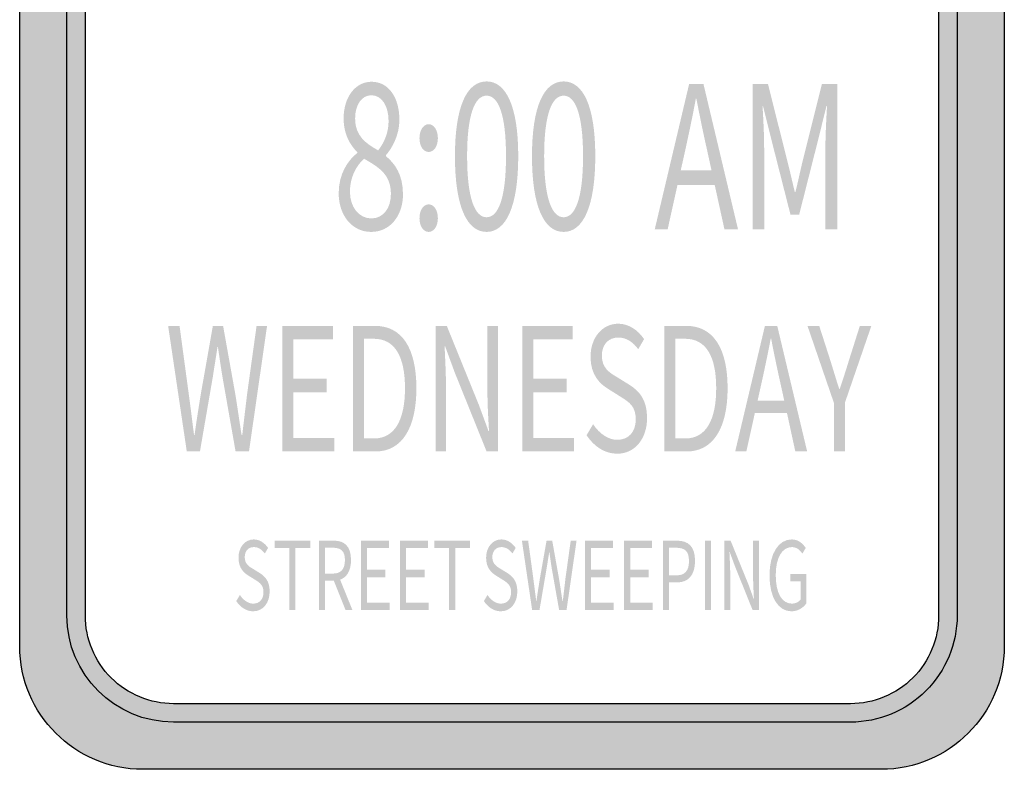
# Model space of a CAD drawing. Header units: inches. Extents: x -5.9 to 5.9, y -9 to 9.
# Tile 1 of 2: x -5.9 to 5.9, y -9 to 0. Entities that reach past the tile are written whole.
import ezdxf

# ---------------------------------------------------------------- set-up
doc = ezdxf.new("R2010")
doc.units = ezdxf.units.IN
doc.header["$MEASUREMENT"] = 0

msp = doc.modelspace()

# ---------------------------------------------------------------- hatches: boundary and pattern name
h = msp.add_hatch(color=7)
edge = h.paths.add_edge_path()
edge.add_spline(control_points=[(-5.911, 7.522), (-5.911, 8.338), (-5.25, 9), (-4.434, 9)], knot_values=[0, 0, 0, 0, 1, 1, 1, 1], degree=3, periodic=0)
edge.add_line((-4.434, 9), (4.434, 9))
edge.add_spline(control_points=[(4.434, 9), (4.825, 9), (5.201, 8.844), (5.479, 8.567), (5.756, 8.29), (5.911, 7.914), (5.911, 7.522)], knot_values=[0, 0, 0, 0, 1, 1, 1, 2, 2, 2, 2], degree=3, periodic=0)
edge.add_line((5.911, 7.522), (5.911, -7.522))
edge.add_spline(control_points=[(5.911, -7.522), (5.911, -8.338), (5.25, -9), (4.434, -9)], knot_values=[0, 0, 0, 0, 1, 1, 1, 1], degree=3, periodic=0)
edge.add_line((4.434, -9), (-4.434, -9))
edge.add_spline(control_points=[(-4.434, -9), (-5.25, -9), (-5.911, -8.338), (-5.911, -7.522)], knot_values=[0, 0, 0, 0, 1, 1, 1, 1], degree=3, periodic=0)
edge.add_line((-5.911, -7.522), (-5.911, 7.522))
edge = h.paths.add_edge_path(flags=0)
edge.add_spline(control_points=[(4.064, 8.212), (4.345, 8.212), (4.614, 8.1), (4.813, 7.902), (5.012, 7.703), (5.123, 7.434), (5.123, 7.153)], knot_values=[0, 0, 0, 0, 1, 1, 1, 2, 2, 2, 2], degree=3, periodic=0)
edge.add_line((5.123, 7.153), (5.123, -7.153))
edge.add_spline(control_points=[(5.123, -7.153), (5.123, -7.434), (5.012, -7.703), (4.813, -7.902), (4.614, -8.1), (4.345, -8.212), (4.064, -8.212)], knot_values=[0, 0, 0, 0, 1, 1, 1, 2, 2, 2, 2], degree=3, periodic=0)
edge.add_line((4.064, -8.212), (-4.064, -8.212))
edge.add_spline(control_points=[(-4.064, -8.212), (-4.345, -8.212), (-4.614, -8.1), (-4.813, -7.902), (-5.012, -7.703), (-5.123, -7.434), (-5.123, -7.153)], knot_values=[0, 0, 0, 0, 1, 1, 1, 2, 2, 2, 2], degree=3, periodic=0)
edge.add_line((-5.123, -7.153), (-5.123, 7.153))
edge.add_spline(control_points=[(-5.123, 7.153), (-5.123, 7.434), (-5.012, 7.703), (-4.813, 7.902), (-4.614, 8.1), (-4.345, 8.212), (-4.064, 8.212)], knot_values=[0, 0, 0, 0, 1, 1, 1, 2, 2, 2, 2], degree=3, periodic=0)
edge.add_line((-4.064, 8.212), (4.064, 8.212))
h = msp.add_hatch(color=7)
edge = h.paths.add_edge_path()
edge.add_spline(control_points=[(-4.064, 8.433), (-4.404, 8.433), (-4.73, 8.299), (-4.97, 8.058), (-5.21, 7.818), (-5.345, 7.492), (-5.345, 7.153)], knot_values=[0, 0, 0, 0, 1, 1, 1, 2, 2, 2, 2], degree=3, periodic=0)
edge.add_line((-5.345, 7.153), (-5.345, -7.153))
edge.add_spline(control_points=[(-5.345, -7.153), (-5.345, -7.492), (-5.21, -7.818), (-4.97, -8.058), (-4.73, -8.299), (-4.404, -8.434), (-4.064, -8.434)], knot_values=[0, 0, 0, 0, 1, 1, 1, 2, 2, 2, 2], degree=3, periodic=0)
edge.add_line((-4.064, -8.434), (4.064, -8.434))
edge.add_spline(control_points=[(4.064, -8.434), (4.771, -8.434), (5.345, -7.86), (5.345, -7.153)], knot_values=[0, 0, 0, 0, 1, 1, 1, 1], degree=3, periodic=0)
edge.add_line((5.345, -7.153), (5.345, 7.153))
edge.add_spline(control_points=[(5.345, 7.153), (5.345, 7.86), (4.771, 8.433), (4.064, 8.433)], knot_values=[0, 0, 0, 0, 1, 1, 1, 1], degree=3, periodic=0)
edge.add_line((4.064, 8.433), (-4.064, 8.433))
edge = h.paths.add_edge_path(flags=0)
edge.add_spline(control_points=[(-4.064, 8.212), (-4.345, 8.212), (-4.614, 8.1), (-4.813, 7.902), (-5.012, 7.703), (-5.123, 7.434), (-5.123, 7.153)], knot_values=[0, 0, 0, 0, 1, 1, 1, 2, 2, 2, 2], degree=3, periodic=0)
edge.add_line((-5.123, 7.153), (-5.123, -7.153))
edge.add_spline(control_points=[(-5.123, -7.153), (-5.123, -7.738), (-4.649, -8.212), (-4.064, -8.212)], knot_values=[0, 0, 0, 0, 1, 1, 1, 1], degree=3, periodic=0)
edge.add_line((-4.064, -8.212), (4.064, -8.212))
edge.add_spline(control_points=[(4.064, -8.212), (4.649, -8.212), (5.123, -7.738), (5.123, -7.153)], knot_values=[0, 0, 0, 0, 1, 1, 1, 1], degree=3, periodic=0)
edge.add_line((5.123, -7.153), (5.123, 7.153))
edge.add_spline(control_points=[(5.123, 7.153), (5.123, 7.434), (5.012, 7.703), (4.813, 7.902), (4.614, 8.1), (4.345, 8.212), (4.064, 8.212)], knot_values=[0, 0, 0, 0, 1, 1, 1, 2, 2, 2, 2], degree=3, periodic=0)
edge.add_line((4.064, 8.212), (-4.064, 8.212))
h = msp.add_hatch(color=7)
edge = h.paths.add_edge_path()
edge.add_spline(control_points=[(-1.691, -2.548), (-1.462, -2.548), (-1.309, -2.351), (-1.309, -2.098), (-1.309, -1.858), (-1.407, -1.727), (-1.514, -1.638)], knot_values=[0, 0, 0, 0, 1, 1, 1, 2, 2, 2, 2], degree=3, periodic=0)
edge.add_line((-1.514, -1.638), (-1.514, -1.627))
edge.add_spline(control_points=[(-1.514, -1.627), (-1.442, -1.546), (-1.352, -1.388), (-1.352, -1.205), (-1.352, -0.936), (-1.479, -0.745), (-1.687, -0.745), (-1.877, -0.745), (-2.022, -0.924), (-2.022, -1.188), (-2.022, -1.372), (-1.946, -1.503), (-1.857, -1.591)], knot_values=[0, 0, 0, 0, 1, 1, 1, 2, 2, 2, 3, 3, 3, 4, 4, 4, 4], degree=3, periodic=0)
edge.add_line((-1.857, -1.591), (-1.857, -1.6))
edge.add_spline(control_points=[(-1.857, -1.6), (-1.969, -1.686), (-2.081, -1.85), (-2.081, -2.084), (-2.081, -2.353), (-1.917, -2.548), (-1.691, -2.548)], knot_values=[0, 0, 0, 0, 1, 1, 1, 2, 2, 2, 2], degree=3, periodic=0)
edge = h.paths.add_edge_path(flags=0)
edge.add_spline(control_points=[(-1.689, -2.386), (-1.836, -2.386), (-1.946, -2.251), (-1.946, -2.065), (-1.946, -1.898), (-1.876, -1.76), (-1.777, -1.669)], knot_values=[0, 0, 0, 0, 1, 1, 1, 2, 2, 2, 2], degree=3, periodic=0)
edge.add_spline(control_points=[(-1.777, -1.669), (-1.604, -1.769), (-1.454, -1.855), (-1.454, -2.091), (-1.454, -2.265), (-1.547, -2.386), (-1.689, -2.386)], knot_values=[0, 0, 0, 0, 1, 1, 1, 2, 2, 2, 2], degree=3, periodic=0)
edge = h.paths.add_edge_path(flags=0)
edge.add_spline(control_points=[(-1.607, -1.569), (-1.752, -1.488), (-1.884, -1.396), (-1.884, -1.188), (-1.884, -1.019), (-1.802, -0.907), (-1.689, -0.907), (-1.559, -0.907), (-1.482, -1.043), (-1.482, -1.217), (-1.482, -1.346), (-1.526, -1.465), (-1.607, -1.569)], knot_values=[0, 0, 0, 0, 1, 1, 1, 2, 2, 2, 3, 3, 3, 4, 4, 4, 4], degree=3, periodic=0)
h = msp.add_hatch(color=7)
edge = h.paths.add_edge_path()
edge.add_spline(control_points=[(-0.305, -2.548), (-0.074, -2.548), (0.075, -2.248), (0.075, -1.638), (0.075, -1.034), (-0.074, -0.741), (-0.305, -0.741), (-0.539, -0.741), (-0.685, -1.034), (-0.685, -1.638), (-0.685, -2.248), (-0.539, -2.548), (-0.305, -2.548)], knot_values=[0, 0, 0, 0, 1, 1, 1, 2, 2, 2, 3, 3, 3, 4, 4, 4, 4], degree=3, periodic=0)
edge = h.paths.add_edge_path(flags=0)
edge.add_spline(control_points=[(-0.305, -2.372), (-0.444, -2.372), (-0.539, -2.151), (-0.539, -1.638), (-0.539, -1.129), (-0.444, -0.912), (-0.305, -0.912), (-0.167, -0.912), (-0.072, -1.129), (-0.072, -1.638), (-0.072, -2.151), (-0.167, -2.372), (-0.305, -2.372)], knot_values=[0, 0, 0, 0, 1, 1, 1, 2, 2, 2, 3, 3, 3, 4, 4, 4, 4], degree=3, periodic=0)
h = msp.add_hatch(color=7)
edge = h.paths.add_edge_path()
edge.add_spline(control_points=[(0.62, -2.548), (0.852, -2.548), (1, -2.248), (1, -1.638), (1, -1.034), (0.852, -0.741), (0.62, -0.741), (0.386, -0.741), (0.24, -1.034), (0.24, -1.638), (0.24, -2.248), (0.386, -2.548), (0.62, -2.548)], knot_values=[0, 0, 0, 0, 1, 1, 1, 2, 2, 2, 3, 3, 3, 4, 4, 4, 4], degree=3, periodic=0)
edge = h.paths.add_edge_path(flags=0)
edge.add_spline(control_points=[(0.62, -2.372), (0.481, -2.372), (0.386, -2.151), (0.386, -1.638), (0.386, -1.129), (0.481, -0.912), (0.62, -0.912), (0.758, -0.912), (0.853, -1.129), (0.853, -1.638), (0.853, -2.151), (0.758, -2.372), (0.62, -2.372)], knot_values=[0, 0, 0, 0, 1, 1, 1, 2, 2, 2, 3, 3, 3, 4, 4, 4, 4], degree=3, periodic=0)
h = msp.add_hatch(color=7)
h.paths.add_polyline_path([(1.714, -2.517), (1.869, -2.517), (1.987, -1.984), (2.434, -1.984), (2.551, -2.517), (2.714, -2.517), (2.299, -0.772), (2.127, -0.772), (1.714, -2.517)])
edge = h.paths.add_edge_path(flags=0)
edge.add_line((2.026, -1.81), (2.086, -1.541))
edge.add_spline(control_points=[(2.086, -1.541), (2.129, -1.343), (2.169, -1.155), (2.207, -0.95)], knot_values=[0, 0, 0, 0, 1, 1, 1, 1], degree=3, periodic=0)
edge.add_line((2.207, -0.95), (2.214, -0.95))
edge.add_spline(control_points=[(2.214, -0.95), (2.254, -1.153), (2.292, -1.343), (2.337, -1.541)], knot_values=[0, 0, 0, 0, 1, 1, 1, 1], degree=3, periodic=0)
edge.add_line((2.337, -1.541), (2.396, -1.81))
edge.add_line((2.396, -1.81), (2.026, -1.81))
h = msp.add_hatch(color=7)
edge = h.paths.add_edge_path()
edge.add_line((2.889, -2.517), (3.028, -2.517))
edge.add_line((3.028, -2.517), (3.028, -1.55))
edge.add_spline(control_points=[(3.028, -1.55), (3.028, -1.4), (3.018, -1.188), (3.008, -1.036)], knot_values=[0, 0, 0, 0, 1, 1, 1, 1], degree=3, periodic=0)
edge.add_line((3.008, -1.036), (3.014, -1.036))
edge.add_line((3.014, -1.036), (3.113, -1.434))
edge.add_line((3.113, -1.434), (3.344, -2.341))
edge.add_line((3.344, -2.341), (3.448, -2.341))
edge.add_line((3.448, -2.341), (3.678, -1.434))
edge.add_line((3.678, -1.434), (3.776, -1.036))
edge.add_line((3.776, -1.036), (3.783, -1.036))
edge.add_spline(control_points=[(3.783, -1.036), (3.774, -1.188), (3.763, -1.4), (3.763, -1.55)], knot_values=[0, 0, 0, 0, 1, 1, 1, 1], degree=3, periodic=0)
edge.add_line((3.763, -1.55), (3.763, -2.517))
edge.add_line((3.763, -2.517), (3.906, -2.517))
edge.add_line((3.906, -2.517), (3.906, -0.772))
edge.add_line((3.906, -0.772), (3.721, -0.772))
edge.add_line((3.721, -0.772), (3.488, -1.705))
edge.add_spline(control_points=[(3.488, -1.705), (3.459, -1.824), (3.434, -1.948), (3.403, -2.07)], knot_values=[0, 0, 0, 0, 1, 1, 1, 1], degree=3, periodic=0)
edge.add_line((3.403, -2.07), (3.396, -2.07))
edge.add_spline(control_points=[(3.396, -2.07), (3.366, -1.948), (3.339, -1.824), (3.308, -1.705)], knot_values=[0, 0, 0, 0, 1, 1, 1, 1], degree=3, periodic=0)
edge.add_line((3.308, -1.705), (3.074, -0.772))
edge.add_line((3.074, -0.772), (2.889, -0.772))
edge.add_line((2.889, -0.772), (2.889, -2.517))
h = msp.add_hatch(color=7)
edge = h.paths.add_edge_path()
edge.add_spline(control_points=[(-1, -1.588), (-0.94, -1.588), (-0.89, -1.522), (-0.89, -1.422), (-0.89, -1.324), (-0.94, -1.255), (-1, -1.255), (-1.062, -1.255), (-1.111, -1.324), (-1.111, -1.422), (-1.111, -1.522), (-1.062, -1.588), (-1, -1.588)], knot_values=[0, 0, 0, 0, 1, 1, 1, 2, 2, 2, 3, 3, 3, 4, 4, 4, 4], degree=3, periodic=0)
h = msp.add_hatch(color=7)
edge = h.paths.add_edge_path()
edge.add_spline(control_points=[(-1, -2.548), (-0.94, -2.548), (-0.89, -2.482), (-0.89, -2.384), (-0.89, -2.284), (-0.94, -2.217), (-1, -2.217), (-1.062, -2.217), (-1.111, -2.284), (-1.111, -2.384), (-1.111, -2.482), (-1.062, -2.548), (-1, -2.548)], knot_values=[0, 0, 0, 0, 1, 1, 1, 2, 2, 2, 3, 3, 3, 4, 4, 4, 4], degree=3, periodic=0)
h = msp.add_hatch(color=7)
edge = h.paths.add_edge_path()
edge.add_spline(control_points=[(1.263, -5.211), (1.483, -5.211), (1.622, -5.021), (1.622, -4.783), (1.622, -4.559), (1.527, -4.456), (1.404, -4.38)], knot_values=[0, 0, 0, 0, 1, 1, 1, 2, 2, 2, 2], degree=3, periodic=0)
edge.add_line((1.404, -4.38), (1.254, -4.287))
edge.add_spline(control_points=[(1.254, -4.287), (1.172, -4.238), (1.079, -4.182), (1.079, -4.034), (1.079, -3.901), (1.157, -3.816), (1.276, -3.816), (1.374, -3.816), (1.452, -3.87), (1.516, -3.956)], knot_values=[0, 0, 0, 0, 1, 1, 1, 2, 2, 2, 3, 3, 3, 3], degree=3, periodic=0)
edge.add_line((1.516, -3.956), (1.586, -3.835))
edge.add_spline(control_points=[(1.586, -3.835), (1.512, -3.726), (1.401, -3.65), (1.276, -3.65), (1.085, -3.65), (0.943, -3.816), (0.943, -4.049), (0.943, -4.269), (1.06, -4.376), (1.158, -4.435)], knot_values=[0, 0, 0, 0, 1, 1, 1, 2, 2, 2, 3, 3, 3, 3], degree=3, periodic=0)
edge.add_line((1.158, -4.435), (1.309, -4.53))
edge.add_spline(control_points=[(1.309, -4.53), (1.41, -4.594), (1.486, -4.643), (1.486, -4.799), (1.486, -4.945), (1.404, -5.044), (1.265, -5.044), (1.155, -5.044), (1.049, -4.97), (0.974, -4.857)], knot_values=[0, 0, 0, 0, 1, 1, 1, 2, 2, 2, 3, 3, 3, 3], degree=3, periodic=0)
edge.add_line((0.974, -4.857), (0.895, -4.989))
edge.add_spline(control_points=[(0.895, -4.989), (0.985, -5.124), (1.113, -5.211), (1.263, -5.211)], knot_values=[0, 0, 0, 0, 1, 1, 1, 1], degree=3, periodic=0)
h = msp.add_hatch(color=7)
edge = h.paths.add_edge_path()
edge.add_line((-3.905, -5.184), (-3.747, -5.184))
edge.add_line((-3.747, -5.184), (-3.59, -4.275))
edge.add_spline(control_points=[(-3.59, -4.275), (-3.573, -4.156), (-3.553, -4.047), (-3.537, -3.931)], knot_values=[0, 0, 0, 0, 1, 1, 1, 1], degree=3, periodic=0)
edge.add_line((-3.537, -3.931), (-3.531, -3.931))
edge.add_spline(control_points=[(-3.531, -3.931), (-3.514, -4.047), (-3.498, -4.156), (-3.479, -4.275)], knot_values=[0, 0, 0, 0, 1, 1, 1, 1], degree=3, periodic=0)
edge.add_line((-3.479, -4.275), (-3.319, -5.184))
edge.add_line((-3.319, -5.184), (-3.158, -5.184))
edge.add_line((-3.158, -5.184), (-2.941, -3.676))
edge.add_line((-2.941, -3.676), (-3.067, -3.676))
edge.add_line((-3.067, -3.676), (-3.181, -4.497))
edge.add_spline(control_points=[(-3.181, -4.497), (-3.2, -4.659), (-3.22, -4.822), (-3.239, -4.986)], knot_values=[0, 0, 0, 0, 1, 1, 1, 1], degree=3, periodic=0)
edge.add_line((-3.239, -4.986), (-3.247, -4.986))
edge.add_spline(control_points=[(-3.247, -4.986), (-3.273, -4.822), (-3.296, -4.657), (-3.322, -4.497)], knot_values=[0, 0, 0, 0, 1, 1, 1, 1], degree=3, periodic=0)
edge.add_line((-3.322, -4.497), (-3.469, -3.676))
edge.add_line((-3.469, -3.676), (-3.592, -3.676))
edge.add_line((-3.592, -3.676), (-3.737, -4.497))
edge.add_spline(control_points=[(-3.737, -4.497), (-3.763, -4.659), (-3.789, -4.822), (-3.812, -4.986)], knot_values=[0, 0, 0, 0, 1, 1, 1, 1], degree=3, periodic=0)
edge.add_line((-3.812, -4.986), (-3.818, -4.986))
edge.add_spline(control_points=[(-3.818, -4.986), (-3.839, -4.822), (-3.859, -4.659), (-3.881, -4.497)], knot_values=[0, 0, 0, 0, 1, 1, 1, 1], degree=3, periodic=0)
edge.add_line((-3.881, -4.497), (-3.992, -3.676))
edge.add_line((-3.992, -3.676), (-4.129, -3.676))
edge.add_line((-4.129, -3.676), (-3.905, -5.184))
for points in [[(-2.757, -5.184), (-2.133, -5.184), (-2.133, -5.021), (-2.624, -5.021), (-2.624, -4.472), (-2.224, -4.472), (-2.224, -4.31), (-2.624, -4.31), (-2.624, -3.837), (-2.149, -3.837), (-2.149, -3.676), (-2.757, -3.676), (-2.757, -5.184)], [(0.123, -5.184), (0.746, -5.184), (0.746, -5.021), (0.255, -5.021), (0.255, -4.472), (0.656, -4.472), (0.656, -4.31), (0.255, -4.31), (0.255, -3.837), (0.73, -3.837), (0.73, -3.676), (0.123, -3.676), (0.123, -5.184)], [(-2.674, -7.088), (-2.6, -7.088), (-2.6, -6.343), (-2.423, -6.343), (-2.423, -6.255), (-2.851, -6.255), (-2.851, -6.343), (-2.674, -6.343), (-2.674, -7.088)], [(-1.813, -7.088), (-1.469, -7.088), (-1.469, -6.998), (-1.74, -6.998), (-1.74, -6.695), (-1.519, -6.695), (-1.519, -6.605), (-1.74, -6.605), (-1.74, -6.343), (-1.478, -6.343), (-1.478, -6.255), (-1.813, -6.255), (-1.813, -7.088)], [(-1.345, -7.088), (-1, -7.088), (-1, -6.998), (-1.272, -6.998), (-1.272, -6.695), (-1.05, -6.695), (-1.05, -6.605), (-1.272, -6.605), (-1.272, -6.343), (-1.009, -6.343), (-1.009, -6.255), (-1.345, -6.255), (-1.345, -7.088)], [(-0.755, -7.088), (-0.681, -7.088), (-0.681, -6.343), (-0.505, -6.343), (-0.505, -6.255), (-0.932, -6.255), (-0.932, -6.343), (-0.755, -6.343), (-0.755, -7.088)], [(0.877, -7.088), (1.221, -7.088), (1.221, -6.998), (0.95, -6.998), (0.95, -6.695), (1.171, -6.695), (1.171, -6.605), (0.95, -6.605), (0.95, -6.343), (1.213, -6.343), (1.213, -6.255), (0.877, -6.255), (0.877, -7.088)], [(1.345, -7.088), (1.69, -7.088), (1.69, -6.998), (1.419, -6.998), (1.419, -6.695), (1.64, -6.695), (1.64, -6.605), (1.419, -6.605), (1.419, -6.343), (1.681, -6.343), (1.681, -6.255), (1.345, -6.255), (1.345, -7.088)], [(2.317, -7.088), (2.391, -7.088), (2.391, -6.255), (2.317, -6.255), (2.317, -7.088)]]:
    msp.add_hatch(color=7).paths.add_polyline_path(points)
h = msp.add_hatch(color=7)
edge = h.paths.add_edge_path()
edge.add_line((-1.909, -5.184), (-1.639, -5.184))
edge.add_spline(control_points=[(-1.639, -5.184), (-1.321, -5.184), (-1.148, -4.902), (-1.148, -4.425), (-1.148, -3.944), (-1.321, -3.676), (-1.645, -3.676)], knot_values=[0, 0, 0, 0, 1, 1, 1, 2, 2, 2, 2], degree=3, periodic=0)
edge.add_line((-1.645, -3.676), (-1.909, -3.676))
edge.add_line((-1.909, -3.676), (-1.909, -5.184))
edge = h.paths.add_edge_path(flags=0)
edge.add_line((-1.776, -5.028), (-1.776, -3.831))
edge.add_line((-1.776, -3.831), (-1.657, -3.831))
edge.add_spline(control_points=[(-1.657, -3.831), (-1.408, -3.831), (-1.285, -4.042), (-1.285, -4.425), (-1.285, -4.805), (-1.408, -5.028), (-1.657, -5.028)], knot_values=[0, 0, 0, 0, 1, 1, 1, 2, 2, 2, 2], degree=3, periodic=0)
edge.add_line((-1.657, -5.028), (-1.776, -5.028))
h = msp.add_hatch(color=7)
edge = h.paths.add_edge_path()
edge.add_line((-0.918, -5.184), (-0.793, -5.184))
edge.add_line((-0.793, -5.184), (-0.793, -4.392))
edge.add_spline(control_points=[(-0.793, -4.392), (-0.793, -4.234), (-0.803, -4.073), (-0.809, -3.921)], knot_values=[0, 0, 0, 0, 1, 1, 1, 1], degree=3, periodic=0)
edge.add_line((-0.809, -3.921), (-0.803, -3.921))
edge.add_line((-0.803, -3.921), (-0.689, -4.232))
edge.add_line((-0.689, -4.232), (-0.305, -5.184))
edge.add_line((-0.305, -5.184), (-0.168, -5.184))
edge.add_line((-0.168, -5.184), (-0.168, -3.676))
edge.add_line((-0.168, -3.676), (-0.295, -3.676))
edge.add_line((-0.295, -3.676), (-0.295, -4.46))
edge.add_spline(control_points=[(-0.295, -4.46), (-0.295, -4.616), (-0.285, -4.787), (-0.276, -4.937)], knot_values=[0, 0, 0, 0, 1, 1, 1, 1], degree=3, periodic=0)
edge.add_line((-0.276, -4.937), (-0.283, -4.937))
edge.add_line((-0.283, -4.937), (-0.397, -4.627))
edge.add_line((-0.397, -4.627), (-0.783, -3.676))
edge.add_line((-0.783, -3.676), (-0.918, -3.676))
edge.add_line((-0.918, -3.676), (-0.918, -5.184))
h = msp.add_hatch(color=7)
edge = h.paths.add_edge_path()
edge.add_line((1.829, -5.184), (2.098, -5.184))
edge.add_spline(control_points=[(2.098, -5.184), (2.416, -5.184), (2.589, -4.902), (2.589, -4.425), (2.589, -3.944), (2.416, -3.676), (2.092, -3.676)], knot_values=[0, 0, 0, 0, 1, 1, 1, 2, 2, 2, 2], degree=3, periodic=0)
edge.add_line((2.092, -3.676), (1.829, -3.676))
edge.add_line((1.829, -3.676), (1.829, -5.184))
edge = h.paths.add_edge_path(flags=0)
edge.add_line((1.961, -5.028), (1.961, -3.831))
edge.add_line((1.961, -3.831), (2.081, -3.831))
edge.add_spline(control_points=[(2.081, -3.831), (2.33, -3.831), (2.452, -4.042), (2.452, -4.425), (2.452, -4.805), (2.33, -5.028), (2.081, -5.028)], knot_values=[0, 0, 0, 0, 1, 1, 1, 2, 2, 2, 2], degree=3, periodic=0)
edge.add_line((2.081, -5.028), (1.961, -5.028))
h = msp.add_hatch(color=7)
h.paths.add_polyline_path([(2.68, -5.184), (2.814, -5.184), (2.916, -4.723), (3.302, -4.723), (3.402, -5.184), (3.544, -5.184), (3.185, -3.676), (3.037, -3.676), (2.68, -5.184)])
edge = h.paths.add_edge_path(flags=0)
edge.add_line((2.949, -4.573), (3.001, -4.341))
edge.add_spline(control_points=[(3.001, -4.341), (3.038, -4.17), (3.073, -4.007), (3.106, -3.831)], knot_values=[0, 0, 0, 0, 1, 1, 1, 1], degree=3, periodic=0)
edge.add_line((3.106, -3.831), (3.112, -3.831))
edge.add_spline(control_points=[(3.112, -3.831), (3.146, -4.005), (3.179, -4.17), (3.218, -4.341)], knot_values=[0, 0, 0, 0, 1, 1, 1, 1], degree=3, periodic=0)
edge.add_line((3.218, -4.341), (3.269, -4.573))
edge.add_line((3.269, -4.573), (2.949, -4.573))
h = msp.add_hatch(color=7)
edge = h.paths.add_edge_path()
edge.add_line((3.865, -5.184), (3.997, -5.184))
edge.add_line((3.997, -5.184), (3.997, -4.6))
edge.add_line((3.997, -4.6), (4.315, -3.676))
edge.add_line((4.315, -3.676), (4.177, -3.676))
edge.add_line((4.177, -3.676), (4.042, -4.102))
edge.add_spline(control_points=[(4.042, -4.102), (4.009, -4.213), (3.973, -4.32), (3.935, -4.433)], knot_values=[0, 0, 0, 0, 1, 1, 1, 1], degree=3, periodic=0)
edge.add_line((3.935, -4.433), (3.929, -4.433))
edge.add_spline(control_points=[(3.929, -4.433), (3.892, -4.32), (3.86, -4.213), (3.826, -4.102)], knot_values=[0, 0, 0, 0, 1, 1, 1, 1], degree=3, periodic=0)
edge.add_line((3.826, -4.102), (3.689, -3.676))
edge.add_line((3.689, -3.676), (3.548, -3.676))
edge.add_line((3.548, -3.676), (3.865, -4.6))
edge.add_line((3.865, -4.6), (3.865, -5.184))
h = msp.add_hatch(color=7)
edge = h.paths.add_edge_path()
edge.add_spline(control_points=[(-3.108, -7.103), (-2.986, -7.103), (-2.91, -6.998), (-2.91, -6.866), (-2.91, -6.742), (-2.962, -6.686), (-3.03, -6.643)], knot_values=[0, 0, 0, 0, 1, 1, 1, 2, 2, 2, 2], degree=3, periodic=0)
edge.add_line((-3.03, -6.643), (-3.112, -6.592))
edge.add_spline(control_points=[(-3.112, -6.592), (-3.158, -6.565), (-3.209, -6.534), (-3.209, -6.453), (-3.209, -6.379), (-3.166, -6.332), (-3.1, -6.332), (-3.046, -6.332), (-3.003, -6.362), (-2.968, -6.409)], knot_values=[0, 0, 0, 0, 1, 1, 1, 2, 2, 2, 3, 3, 3, 3], degree=3, periodic=0)
edge.add_line((-2.968, -6.409), (-2.929, -6.342))
edge.add_spline(control_points=[(-2.929, -6.342), (-2.97, -6.282), (-3.031, -6.24), (-3.1, -6.24), (-3.206, -6.24), (-3.284, -6.332), (-3.284, -6.461), (-3.284, -6.582), (-3.22, -6.641), (-3.166, -6.674)], knot_values=[0, 0, 0, 0, 1, 1, 1, 2, 2, 2, 3, 3, 3, 3], degree=3, periodic=0)
edge.add_line((-3.166, -6.674), (-3.082, -6.726))
edge.add_spline(control_points=[(-3.082, -6.726), (-3.026, -6.762), (-2.984, -6.789), (-2.984, -6.875), (-2.984, -6.956), (-3.03, -7.011), (-3.107, -7.011), (-3.167, -7.011), (-3.226, -6.97), (-3.267, -6.907)], knot_values=[0, 0, 0, 0, 1, 1, 1, 2, 2, 2, 3, 3, 3, 3], degree=3, periodic=0)
edge.add_line((-3.267, -6.907), (-3.311, -6.98))
edge.add_spline(control_points=[(-3.311, -6.98), (-3.261, -7.055), (-3.19, -7.103), (-3.108, -7.103)], knot_values=[0, 0, 0, 0, 1, 1, 1, 1], degree=3, periodic=0)
h = msp.add_hatch(color=7)
edge = h.paths.add_edge_path()
edge.add_line((-1.999, -7.088), (-1.916, -7.088))
edge.add_line((-1.916, -7.088), (-2.064, -6.723))
edge.add_spline(control_points=[(-2.064, -6.723), (-1.985, -6.696), (-1.933, -6.618), (-1.933, -6.488), (-1.933, -6.315), (-2.018, -6.255), (-2.136, -6.255)], knot_values=[0, 0, 0, 0, 1, 1, 1, 2, 2, 2, 2], degree=3, periodic=0)
edge.add_line((-2.136, -6.255), (-2.318, -6.255))
edge.add_line((-2.318, -6.255), (-2.318, -7.088))
edge.add_line((-2.318, -7.088), (-2.245, -7.088))
edge.add_line((-2.245, -7.088), (-2.245, -6.734))
edge.add_line((-2.245, -6.734), (-2.14, -6.734))
edge.add_line((-2.14, -6.734), (-1.999, -7.088))
edge = h.paths.add_edge_path(flags=0)
edge.add_line((-2.245, -6.65), (-2.245, -6.34))
edge.add_line((-2.245, -6.34), (-2.147, -6.34))
edge.add_spline(control_points=[(-2.147, -6.34), (-2.056, -6.34), (-2.006, -6.379), (-2.006, -6.488), (-2.006, -6.597), (-2.056, -6.65), (-2.147, -6.65)], knot_values=[0, 0, 0, 0, 1, 1, 1, 2, 2, 2, 2], degree=3, periodic=0)
edge.add_line((-2.147, -6.65), (-2.245, -6.65))
h = msp.add_hatch(color=7)
edge = h.paths.add_edge_path()
edge.add_spline(control_points=[(-0.134, -7.103), (-0.013, -7.103), (0.064, -6.998), (0.064, -6.866), (0.064, -6.742), (0.011, -6.686), (-0.056, -6.643)], knot_values=[0, 0, 0, 0, 1, 1, 1, 2, 2, 2, 2], degree=3, periodic=0)
edge.add_line((-0.056, -6.643), (-0.139, -6.592))
edge.add_spline(control_points=[(-0.139, -6.592), (-0.184, -6.565), (-0.236, -6.534), (-0.236, -6.453), (-0.236, -6.379), (-0.193, -6.332), (-0.127, -6.332), (-0.073, -6.332), (-0.03, -6.362), (0.006, -6.409)], knot_values=[0, 0, 0, 0, 1, 1, 1, 2, 2, 2, 3, 3, 3, 3], degree=3, periodic=0)
edge.add_line((0.006, -6.409), (0.044, -6.342))
edge.add_spline(control_points=[(0.044, -6.342), (0.003, -6.282), (-0.058, -6.24), (-0.127, -6.24), (-0.233, -6.24), (-0.311, -6.332), (-0.311, -6.461), (-0.311, -6.582), (-0.246, -6.641), (-0.192, -6.674)], knot_values=[0, 0, 0, 0, 1, 1, 1, 2, 2, 2, 3, 3, 3, 3], degree=3, periodic=0)
edge.add_line((-0.192, -6.674), (-0.109, -6.726))
edge.add_spline(control_points=[(-0.109, -6.726), (-0.053, -6.762), (-0.011, -6.789), (-0.011, -6.875), (-0.011, -6.956), (-0.056, -7.011), (-0.133, -7.011), (-0.194, -7.011), (-0.253, -6.97), (-0.294, -6.907)], knot_values=[0, 0, 0, 0, 1, 1, 1, 2, 2, 2, 3, 3, 3, 3], degree=3, periodic=0)
edge.add_line((-0.294, -6.907), (-0.338, -6.98))
edge.add_spline(control_points=[(-0.338, -6.98), (-0.288, -7.055), (-0.217, -7.103), (-0.134, -7.103)], knot_values=[0, 0, 0, 0, 1, 1, 1, 1], degree=3, periodic=0)
h = msp.add_hatch(color=7)
edge = h.paths.add_edge_path()
edge.add_line((0.242, -7.088), (0.33, -7.088))
edge.add_line((0.33, -7.088), (0.416, -6.586))
edge.add_spline(control_points=[(0.416, -6.586), (0.426, -6.52), (0.437, -6.459), (0.446, -6.396)], knot_values=[0, 0, 0, 0, 1, 1, 1, 1], degree=3, periodic=0)
edge.add_line((0.446, -6.396), (0.449, -6.396))
edge.add_spline(control_points=[(0.449, -6.396), (0.458, -6.459), (0.467, -6.52), (0.477, -6.586)], knot_values=[0, 0, 0, 0, 1, 1, 1, 1], degree=3, periodic=0)
edge.add_line((0.477, -6.586), (0.566, -7.088))
edge.add_line((0.566, -7.088), (0.655, -7.088))
edge.add_line((0.655, -7.088), (0.775, -6.255))
edge.add_line((0.775, -6.255), (0.705, -6.255))
edge.add_line((0.705, -6.255), (0.642, -6.708))
edge.add_spline(control_points=[(0.642, -6.708), (0.632, -6.798), (0.621, -6.888), (0.61, -6.979)], knot_values=[0, 0, 0, 0, 1, 1, 1, 1], degree=3, periodic=0)
edge.add_line((0.61, -6.979), (0.606, -6.979))
edge.add_spline(control_points=[(0.606, -6.979), (0.591, -6.888), (0.579, -6.797), (0.564, -6.708)], knot_values=[0, 0, 0, 0, 1, 1, 1, 1], degree=3, periodic=0)
edge.add_line((0.564, -6.708), (0.483, -6.255))
edge.add_line((0.483, -6.255), (0.415, -6.255))
edge.add_line((0.415, -6.255), (0.335, -6.708))
edge.add_spline(control_points=[(0.335, -6.708), (0.321, -6.798), (0.306, -6.888), (0.294, -6.979)], knot_values=[0, 0, 0, 0, 1, 1, 1, 1], degree=3, periodic=0)
edge.add_line((0.294, -6.979), (0.291, -6.979))
edge.add_spline(control_points=[(0.291, -6.979), (0.279, -6.888), (0.267, -6.798), (0.256, -6.708)], knot_values=[0, 0, 0, 0, 1, 1, 1, 1], degree=3, periodic=0)
edge.add_line((0.256, -6.708), (0.194, -6.255))
edge.add_line((0.194, -6.255), (0.119, -6.255))
edge.add_line((0.119, -6.255), (0.242, -7.088))
h = msp.add_hatch(color=7)
edge = h.paths.add_edge_path()
edge.add_line((1.814, -7.088), (1.887, -7.088))
edge.add_line((1.887, -7.088), (1.887, -6.756))
edge.add_line((1.887, -6.756), (1.983, -6.756))
edge.add_spline(control_points=[(1.983, -6.756), (2.111, -6.756), (2.198, -6.675), (2.198, -6.499), (2.198, -6.317), (2.111, -6.255), (1.98, -6.255)], knot_values=[0, 0, 0, 0, 1, 1, 1, 2, 2, 2, 2], degree=3, periodic=0)
edge.add_line((1.98, -6.255), (1.814, -6.255))
edge.add_line((1.814, -6.255), (1.814, -7.088))
edge = h.paths.add_edge_path(flags=0)
edge.add_line((1.887, -6.671), (1.887, -6.34))
edge.add_line((1.887, -6.34), (1.971, -6.34))
edge.add_spline(control_points=[(1.971, -6.34), (2.073, -6.34), (2.125, -6.378), (2.125, -6.499), (2.125, -6.618), (2.076, -6.671), (1.974, -6.671)], knot_values=[0, 0, 0, 0, 1, 1, 1, 2, 2, 2, 2], degree=3, periodic=0)
edge.add_line((1.974, -6.671), (1.887, -6.671))
h = msp.add_hatch(color=7)
edge = h.paths.add_edge_path()
edge.add_line((2.551, -7.088), (2.62, -7.088))
edge.add_line((2.62, -7.088), (2.62, -6.65))
edge.add_spline(control_points=[(2.62, -6.65), (2.62, -6.563), (2.614, -6.474), (2.611, -6.39)], knot_values=[0, 0, 0, 0, 1, 1, 1, 1], degree=3, periodic=0)
edge.add_line((2.611, -6.39), (2.614, -6.39))
edge.add_line((2.614, -6.39), (2.677, -6.562))
edge.add_line((2.677, -6.562), (2.889, -7.088))
edge.add_line((2.889, -7.088), (2.965, -7.088))
edge.add_line((2.965, -7.088), (2.965, -6.255))
edge.add_line((2.965, -6.255), (2.895, -6.255))
edge.add_line((2.895, -6.255), (2.895, -6.688))
edge.add_spline(control_points=[(2.895, -6.688), (2.895, -6.774), (2.901, -6.868), (2.905, -6.951)], knot_values=[0, 0, 0, 0, 1, 1, 1, 1], degree=3, periodic=0)
edge.add_line((2.905, -6.951), (2.901, -6.951))
edge.add_line((2.901, -6.951), (2.839, -6.78))
edge.add_line((2.839, -6.78), (2.625, -6.255))
edge.add_line((2.625, -6.255), (2.551, -6.255))
edge.add_line((2.551, -6.255), (2.551, -7.088))
h = msp.add_hatch(color=7)
edge = h.paths.add_edge_path()
edge.add_spline(control_points=[(3.355, -7.103), (3.433, -7.103), (3.497, -7.062), (3.535, -7.006)], knot_values=[0, 0, 0, 0, 1, 1, 1, 1], degree=3, periodic=0)
edge.add_line((3.535, -7.006), (3.535, -6.656))
edge.add_line((3.535, -6.656), (3.343, -6.656))
edge.add_line((3.343, -6.656), (3.343, -6.743))
edge.add_line((3.343, -6.743), (3.467, -6.743))
edge.add_line((3.467, -6.743), (3.467, -6.962))
edge.add_spline(control_points=[(3.467, -6.962), (3.444, -6.992), (3.403, -7.011), (3.362, -7.011), (3.237, -7.011), (3.167, -6.879), (3.167, -6.668), (3.167, -6.461), (3.243, -6.332), (3.361, -6.332), (3.419, -6.332), (3.457, -6.367), (3.487, -6.411)], knot_values=[0, 0, 0, 0, 1, 1, 1, 2, 2, 2, 3, 3, 3, 4, 4, 4, 4], degree=3, periodic=0)
edge.add_line((3.487, -6.411), (3.527, -6.342))
edge.add_spline(control_points=[(3.527, -6.342), (3.493, -6.292), (3.44, -6.24), (3.359, -6.24), (3.204, -6.24), (3.092, -6.403), (3.092, -6.672), (3.092, -6.942), (3.201, -7.103), (3.355, -7.103)], knot_values=[0, 0, 0, 0, 1, 1, 1, 2, 2, 2, 3, 3, 3, 3], degree=3, periodic=0)

# ---------------------------------------------------------------- linework, layer by layer
at = {"color": 7}
for points in [[(-5.911, -7.522), (-5.911, 7.522)], [(5.911, 7.522), (5.911, -7.522)], [(-5.345, -7.153), (-5.345, 7.153)], [(-5.123, -7.153), (-5.123, 7.153)], [(5.123, 7.153), (5.123, -7.153)], [(5.345, 7.153), (5.345, -7.153)], [(4.064, -8.212), (-4.064, -8.212)], [(4.064, -8.434), (-4.064, -8.434)], [(4.434, -9), (-4.434, -9)]]:
    msp.add_lwpolyline(points, dxfattribs=at)
for points in [[(-4.064, -8.434), (-4.771, -8.434), (-5.345, -7.86), (-5.345, -7.153)], [(-4.434, -9), (-5.25, -9), (-5.911, -8.338), (-5.911, -7.522)], [(5.911, -7.522), (5.911, -8.338), (5.25, -9), (4.434, -9)]]:
    msp.add_open_spline(points, degree=3, dxfattribs=at)
for points in [[(-4.064, -8.212), (-4.345, -8.212), (-4.614, -8.1), (-4.813, -7.902), (-5.012, -7.703), (-5.123, -7.434), (-5.123, -7.153)], [(5.345, -7.153), (5.345, -7.492), (5.21, -7.818), (4.97, -8.058), (4.73, -8.299), (4.404, -8.434), (4.064, -8.434)], [(5.123, -7.153), (5.123, -7.434), (5.012, -7.703), (4.813, -7.902), (4.614, -8.1), (4.345, -8.212), (4.064, -8.212)]]:
    msp.add_open_spline(points, degree=3, knots=[0, 0, 0, 0, 1, 1, 1, 2, 2, 2, 2], dxfattribs=at)

doc.saveas('drawing.dxf')
